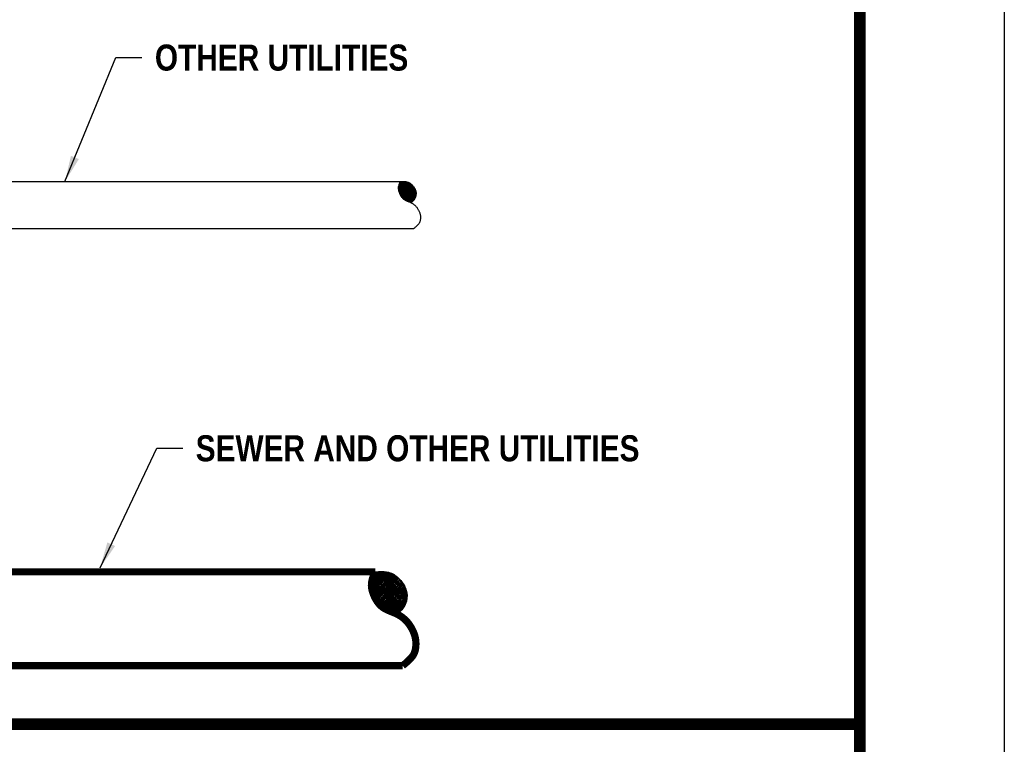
# Model space of a CAD drawing. Extents: x 0.8 to 9.3, y 1.5 to 12.5.
# Tile 170 of 171: x 5.9 to 9.3, y 4 to 6.5. Entities that reach past the tile are written whole.
import ezdxf

# ---------------------------------------------------------------- set-up
doc = ezdxf.new("R2010")
doc.units = 0
doc.header["$MEASUREMENT"] = 0
doc.layers.get('DEFPOINTS').update_dxf_attribs({"linetype": 'CONTINUOUS'})
for name, color, linetype in [('BORDER', 7, 'CONTINUOUS'), ('DIMENSIONS', 7, 'CONTINUOUS'), ('SANITARY-SEWER-LINE', 3, 'CONTINUOUS'), ('UTILITIES', 7, 'CONTINUOUS')]:
    doc.layers.add(name, color=color, linetype=linetype)
doc.styles.add('TECHNICAL', font='techb___.ttf')
doc.dimstyles.get("Standard").update_dxf_attribs({"dimtxt": 0.18, "dimasz": 0.18, "dimexe": 0.18, "dimexo": 0.0625, "dimgap": 0.09, "dimtad": 0, "dimtih": 1, "dimtoh": 1, "dimdec": 4, "dimzin": 0, "dimdsep": 46, "dimtxsty": 'Standard', "dimcen": 0.09, "dimadec": 0, "dimazin": 0, "dimtfac": 1, "dimtdec": 4, "dimtofl": 0, "dimtmove": 0, "dimatfit": 3, "dimfxl": 1, "dimtolj": 1, "dimtzin": 0, "dimarcsym": 0})

msp = doc.modelspace()

# ---------------------------------------------------------------- hatches: boundary and pattern name
at = {"layer": 'SANITARY-SEWER-LINE'}
h = msp.add_hatch(dxfattribs=at)
h.set_pattern_fill('EARTH', color=256, scale=0.04, angle=45, style=0)
h.set_pattern_definition([(45, (1.514783, 1.671225), (1e-18, 0.014142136), [0.01, -0.01]), (45, (1.512131, 1.673877), (1e-18, 0.014142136), [0.01, -0.01]), (45, (1.50948, 1.676528), (1e-18, 0.014142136), [0.01, -0.01]), (135, (1.50948, 1.678296), (-0.014142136, 3e-18), [0.01, -0.01]), (135, (1.512131, 1.680948), (-0.014142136, 3e-18), [0.01, -0.01]), (135, (1.514783, 1.683599), (-0.014142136, 3e-18), [0.01, -0.01])])
h.paths.add_polyline_path([(7.25538, 4.54135), (7.2526, 4.54481), (7.24977, 4.54815), (7.24684, 4.55136), (7.2438, 4.55443), (7.24059, 4.55737), (7.2372, 4.56017), (7.23357, 4.56282), (7.22968, 4.56532), (7.22548, 4.56767), (7.22093, 4.56985), (7.21586, 4.57181), (7.21009, 4.57347), (7.20344, 4.57477), (7.19575, 4.57563), (7.18681, 4.57598), (7.17647, 4.57577), (7.16454, 4.57491), (7.15923, 4.56325), (7.15544, 4.55282), (7.153, 4.54346), (7.15172, 4.53502), (7.15144, 4.52732), (7.152, 4.52022), (7.15323, 4.51354), (7.15495, 4.50713), (7.15701, 4.50086), (7.15937, 4.49475), (7.16199, 4.48882), (7.16485, 4.48314), (7.1679, 4.47775), (7.17113, 4.47268), (7.17448, 4.46799), (7.17795, 4.46371), (7.1815, 4.45989), (7.18511, 4.45648), (7.1888, 4.45344), (7.19256, 4.45073), (7.19639, 4.4483), (7.20029, 4.44611), (7.20425, 4.44411), (7.20827, 4.44226), (7.21236, 4.4405), (7.21649, 4.43882), (7.22066, 4.43715), (7.22486, 4.43549), (7.22907, 4.43377), (7.23328, 4.43198), (7.23748, 4.43007), (7.24071, 4.42848), (7.24156, 4.42922), (7.24288, 4.43037), (7.24456, 4.43187), (7.24652, 4.43363), (7.24866, 4.4356), (7.25089, 4.43769), (7.25311, 4.43985), (7.25524, 4.442), (7.25721, 4.44409), (7.259, 4.44613), (7.26064, 4.44815), (7.26215, 4.45019), (7.26355, 4.45227), (7.26485, 4.45444), (7.26608, 4.45672), (7.26725, 4.45914), (7.26837, 4.46173), (7.26945, 4.46449), (7.27046, 4.4674), (7.27139, 4.47046), (7.27222, 4.47365), (7.27295, 4.47698), (7.27356, 4.48042), (7.27403, 4.48397), (7.27434, 4.48762), (7.27449, 4.49136), (7.27445, 4.49517), (7.27421, 4.49904), (7.27374, 4.50295), (7.27302, 4.50689), (7.27205, 4.51084), (7.27079, 4.5148), (7.26924, 4.51874), (7.26742, 4.52266), (7.26536, 4.52654), (7.2631, 4.53036), (7.26066, 4.53411), (7.25807, 4.53778)])
at = {"layer": 'UTILITIES'}
h = msp.add_hatch(dxfattribs=at)
h.set_pattern_fill('EARTH', color=256, scale=0.02, angle=45, style=0)
h.set_pattern_definition([(45, (4.4258587, 4.472024), (7e-19, 0.007071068), [0.005, -0.005]), (45, (4.424533, 4.4733496), (7e-19, 0.007071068), [0.005, -0.005]), (45, (4.423207, 4.4746754), (7e-19, 0.007071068), [0.005, -0.005]), (135, (4.423207, 4.4755593), (-0.007071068, 1e-18), [0.005, -0.005]), (135, (4.424533, 4.476885), (-0.007071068, 1e-18), [0.005, -0.005]), (135, (4.4258587, 4.478211), (-0.007071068, 1e-18), [0.005, -0.005])])
h.paths.add_polyline_path([(7.2975, 5.9053), (7.29616, 5.90709), (7.29477, 5.90882), (7.29335, 5.91049), (7.29189, 5.91209), (7.29037, 5.91363), (7.28876, 5.9151), (7.28707, 5.91649), (7.28525, 5.91782), (7.28331, 5.91907), (7.28121, 5.92025), (7.27893, 5.92134), (7.27639, 5.92232), (7.27351, 5.92315), (7.27019, 5.92379), (7.26634, 5.92422), (7.26187, 5.9244), (7.2567, 5.9243), (7.25074, 5.92387), (7.24808, 5.91804), (7.24619, 5.91282), (7.24496, 5.90814), (7.24433, 5.90392), (7.24419, 5.90007), (7.24447, 5.89652), (7.24508, 5.89318), (7.24594, 5.88998), (7.24697, 5.88684), (7.24815, 5.88378), (7.24946, 5.88082), (7.25089, 5.87798), (7.25242, 5.87528), (7.25403, 5.87275), (7.25571, 5.8704), (7.25744, 5.86827), (7.25921, 5.86635), (7.26102, 5.86465), (7.26287, 5.86313), (7.26475, 5.86178), (7.26666, 5.86056), (7.26861, 5.85947), (7.27059, 5.85847), (7.2726, 5.85754), (7.27465, 5.85666), (7.27671, 5.85582), (7.2788, 5.85499), (7.28654, 5.85191), (7.28884, 5.85066), (7.28925, 5.85102), (7.28991, 5.8516), (7.29075, 5.85234), (7.29173, 5.85323), (7.2928, 5.85421), (7.29391, 5.85526), (7.29502, 5.85634), (7.29609, 5.85741), (7.29707, 5.85845), (7.29797, 5.85947), (7.29879, 5.86049), (7.29954, 5.8615), (7.30024, 5.86255), (7.30089, 5.86363), (7.3015, 5.86477), (7.30209, 5.86598), (7.30265, 5.86728), (7.30319, 5.86865), (7.3037, 5.87011), (7.30416, 5.87164), (7.30458, 5.87324), (7.30494, 5.8749), (7.30525, 5.87662), (7.30548, 5.8784), (7.30564, 5.88022), (7.30571, 5.88209), (7.30569, 5.884), (7.30557, 5.88593), (7.30534, 5.88789), (7.30498, 5.88986), (7.30449, 5.89183), (7.30386, 5.89381), (7.30309, 5.89578), (7.30218, 5.89774), (7.30115, 5.89968), (7.30002, 5.90159), (7.2988, 5.90347)])

# ---------------------------------------------------------------- linework, layer by layer
at = {"layer": 'BORDER', "const_width": 0.04}
msp.add_lwpolyline([(1.34002, 2.04833), (1.34002, 12.04833), (8.84002, 12.04833), (8.84002, 2.04833)], close=True, dxfattribs=at)
msp.add_lwpolyline([(1.34002, 4.04831), (8.84002, 4.04831)], dxfattribs=at)
at = {"layer": 'DEFPOINTS', "color": 3, "ltscale": 2}
msp.add_lwpolyline([(0.84002, 1.54833), (0.84002, 12.54833), (9.34002, 12.54833), (9.34002, 1.54833)], close=True, dxfattribs=at)
at = {"layer": 'SANITARY-SEWER-LINE', "const_width": 0.025}
for points in [[(2.99474, 4.57491), (7.16454, 4.57491)], [(7.16454, 4.57491), (7.15923, 4.56325), (7.15544, 4.55282), (7.153, 4.54346), (7.15172, 4.53502), (7.15144, 4.52732), (7.152, 4.52022), (7.15323, 4.51354), (7.15495, 4.50713), (7.15701, 4.50086), (7.15937, 4.49475), (7.16199, 4.48882), (7.16485, 4.48314), (7.1679, 4.47775), (7.17113, 4.47268), (7.17448, 4.46799), (7.17795, 4.46371), (7.1815, 4.45989), (7.18511, 4.45648), (7.1888, 4.45344), (7.19256, 4.45073), (7.19639, 4.4483), (7.20029, 4.44611), (7.20425, 4.44411), (7.20827, 4.44226), (7.21236, 4.4405), (7.21649, 4.43882), (7.22066, 4.43715), (7.22486, 4.43549), (7.22907, 4.43377), (7.23328, 4.43198), (7.23748, 4.43007), (7.24165, 4.42801), (7.24579, 4.42577), (7.24987, 4.42334), (7.25389, 4.42073), (7.25783, 4.41792), (7.26168, 4.41493), (7.26542, 4.41175), (7.26903, 4.40838), (7.27251, 4.40482), (7.27584, 4.40108), (7.27902, 4.39718), (7.28204, 4.39314), (7.28489, 4.38899), (7.28758, 4.38475), (7.29009, 4.38044), (7.29242, 4.3761), (7.29457, 4.37175), (7.29653, 4.3674), (7.2983, 4.36306), (7.29988, 4.35871), (7.30126, 4.35436), (7.30244, 4.34998), (7.30342, 4.34558), (7.30419, 4.34114), (7.30475, 4.33666), (7.3051, 4.33214), (7.30525, 4.3276), (7.3052, 4.3231), (7.30497, 4.31866), (7.30457, 4.31432), (7.30399, 4.31014), (7.30327, 4.30613), (7.30239, 4.30235), (7.30137, 4.29882), (7.30019, 4.2955), (7.29882, 4.29234), (7.29723, 4.28929), (7.29541, 4.2863), (7.29333, 4.28332), (7.29095, 4.2803), (7.28827, 4.27718), (7.28526, 4.27393), (7.28197, 4.27058), (7.27845, 4.26717), (7.27476, 4.26374), (7.27095, 4.26033), (7.26709, 4.25698), (7.26321, 4.25373), (7.25939, 4.25062)], [(3.03193, 4.25062), (7.25939, 4.25062)]]:
    msp.add_lwpolyline(points, dxfattribs=at)
at = {"layer": 'SANITARY-SEWER-LINE'}
msp.add_lwpolyline([(7.16454, 4.57491), (7.17647, 4.57577), (7.18681, 4.57598), (7.19575, 4.57563), (7.20344, 4.57477), (7.21009, 4.57347), (7.21586, 4.57181), (7.22093, 4.56985), (7.22548, 4.56767), (7.22968, 4.56532), (7.23357, 4.56282), (7.2372, 4.56017), (7.24059, 4.55737), (7.2438, 4.55443), (7.24684, 4.55136), (7.24977, 4.54815), (7.2526, 4.54481), (7.25538, 4.54135), (7.25807, 4.53778), (7.26066, 4.53411), (7.2631, 4.53036), (7.26536, 4.52654), (7.26742, 4.52266), (7.26924, 4.51874), (7.27079, 4.5148), (7.27205, 4.51084), (7.27302, 4.50689), (7.27374, 4.50295), (7.27421, 4.49904), (7.27445, 4.49517), (7.27449, 4.49136), (7.27434, 4.48762), (7.27403, 4.48397), (7.27356, 4.48042), (7.27295, 4.47698), (7.27222, 4.47365), (7.27139, 4.47046), (7.27046, 4.4674), (7.26945, 4.46449), (7.26837, 4.46173), (7.26725, 4.45914), (7.26608, 4.45672), (7.26485, 4.45444), (7.26355, 4.45227), (7.26215, 4.45019), (7.26064, 4.44815), (7.259, 4.44613), (7.25721, 4.44409), (7.25524, 4.442), (7.25311, 4.43985), (7.25089, 4.43769), (7.24866, 4.4356), (7.24652, 4.43363), (7.24456, 4.43187), (7.24288, 4.43037), (7.24156, 4.42922), (7.24071, 4.42848)], dxfattribs=at)
at = {"layer": 'UTILITIES'}
for points in [[(3.02308, 5.92387), (6.14319, 5.92387)], [(6.14319, 5.92387), (7.25074, 5.92387)], [(7.25074, 5.92387), (7.24808, 5.91804), (7.24619, 5.91282), (7.24496, 5.90814), (7.24433, 5.90392), (7.24419, 5.90007), (7.24447, 5.89652), (7.24508, 5.89318), (7.24594, 5.88998), (7.24697, 5.88684), (7.24815, 5.88378), (7.24946, 5.88082), (7.25089, 5.87798), (7.25242, 5.87528), (7.25403, 5.87275), (7.25571, 5.8704), (7.25744, 5.86827), (7.25921, 5.86635), (7.26102, 5.86465), (7.26287, 5.86313), (7.26475, 5.86178), (7.26666, 5.86056), (7.26861, 5.85947), (7.27059, 5.85847), (7.2726, 5.85754), (7.27465, 5.85666), (7.27671, 5.85582), (7.2788, 5.85499), (7.2809, 5.85415), (7.283, 5.8533), (7.28511, 5.8524), (7.28721, 5.85145), (7.28929, 5.85042), (7.29136, 5.8493), (7.2934, 5.84808), (7.29541, 5.84677), (7.29738, 5.84537), (7.29931, 5.84388), (7.30117, 5.84229), (7.30298, 5.8406), (7.30472, 5.83882), (7.30639, 5.83695), (7.30798, 5.835), (7.30949, 5.83298), (7.31091, 5.83091), (7.31226, 5.82879), (7.31351, 5.82663), (7.31468, 5.82446), (7.31575, 5.82229), (7.31673, 5.82011), (7.31762, 5.81794), (7.31841, 5.81577), (7.3191, 5.81359), (7.31969, 5.8114), (7.32018, 5.8092), (7.32056, 5.80698), (7.32084, 5.80474), (7.32102, 5.80248), (7.32109, 5.80021), (7.32107, 5.79796), (7.32095, 5.79574), (7.32075, 5.79357), (7.32046, 5.79148), (7.3201, 5.78948), (7.31966, 5.78759), (7.31915, 5.78582), (7.31856, 5.78416), (7.31787, 5.78258), (7.31708, 5.78106), (7.31617, 5.77956), (7.31513, 5.77807), (7.31394, 5.77656), (7.3126, 5.775), (7.3111, 5.77338), (7.30945, 5.7717), (7.30769, 5.77), (7.30585, 5.76828), (7.30394, 5.76657), (7.30201, 5.7649), (7.30007, 5.76327), (7.29816, 5.76172)], [(7.25074, 5.92387), (7.2567, 5.9243), (7.26187, 5.9244), (7.26634, 5.92422), (7.27019, 5.92379), (7.27351, 5.92315), (7.27639, 5.92232), (7.27893, 5.92134), (7.28121, 5.92025), (7.28331, 5.91907), (7.28525, 5.91782), (7.28707, 5.91649), (7.28876, 5.9151), (7.29037, 5.91363), (7.29189, 5.91209), (7.29335, 5.91049), (7.29477, 5.90882), (7.29616, 5.90709), (7.2975, 5.9053), (7.2988, 5.90347), (7.30002, 5.90159), (7.30115, 5.89968), (7.30218, 5.89774), (7.30309, 5.89578), (7.30386, 5.89381), (7.30449, 5.89183), (7.30498, 5.88986), (7.30534, 5.88789), (7.30557, 5.88593), (7.30569, 5.884), (7.30571, 5.88209), (7.30564, 5.88022), (7.30548, 5.8784), (7.30525, 5.87662), (7.30494, 5.8749), (7.30458, 5.87324), (7.30416, 5.87164), (7.3037, 5.87011), (7.30319, 5.86865), (7.30265, 5.86728), (7.30209, 5.86598), (7.3015, 5.86477), (7.30089, 5.86363), (7.30024, 5.86255), (7.29954, 5.8615), (7.29879, 5.86049), (7.29797, 5.85947), (7.29707, 5.85845), (7.29609, 5.85741), (7.29502, 5.85634), (7.29391, 5.85526), (7.2928, 5.85421), (7.29173, 5.85323), (7.29075, 5.85234), (7.28991, 5.8516), (7.28925, 5.85102), (7.28882, 5.85065)], [(3.04168, 5.76172), (6.14319, 5.76172)], [(6.14319, 5.76172), (7.29816, 5.76172)]]:
    msp.add_lwpolyline(points, dxfattribs=at)

# ---------------------------------------------------------------- texts
at = {"layer": 'DIMENSIONS', "color": 7, "char_height": 0.09, "attachment_point": 1, "style": 'TECHNICAL'}
for s, insert in [('OTHER UTILITIES', (6.40261, 6.39743)), ('SEWER AND OTHER UTILITIES', (6.54376, 5.04704))]:
    msp.add_mtext(s, dxfattribs=dict(at, insert=insert))

# ---------------------------------------------------------------- leaders
at = {"layer": 'DIMENSIONS', "annotation_type": 0, "has_hookline": 1, "hookline_direction": 0}
for points, text_width in [([(6.09171, 5.92386), (6.26761, 6.35243), (6.35761, 6.35243)], 1.03105), ([(6.21311, 4.58924), (6.40876, 5.00204), (6.49876, 5.00204)], 1.79737)]:
    msp.add_leader(points, dimstyle='Standard', override={"dimscale": 0.5, "dimtxsty": 'TECHNICAL', "dimclrt": 7}, dxfattribs=dict(at, text_width=text_width))

doc.saveas('drawing.dxf')
